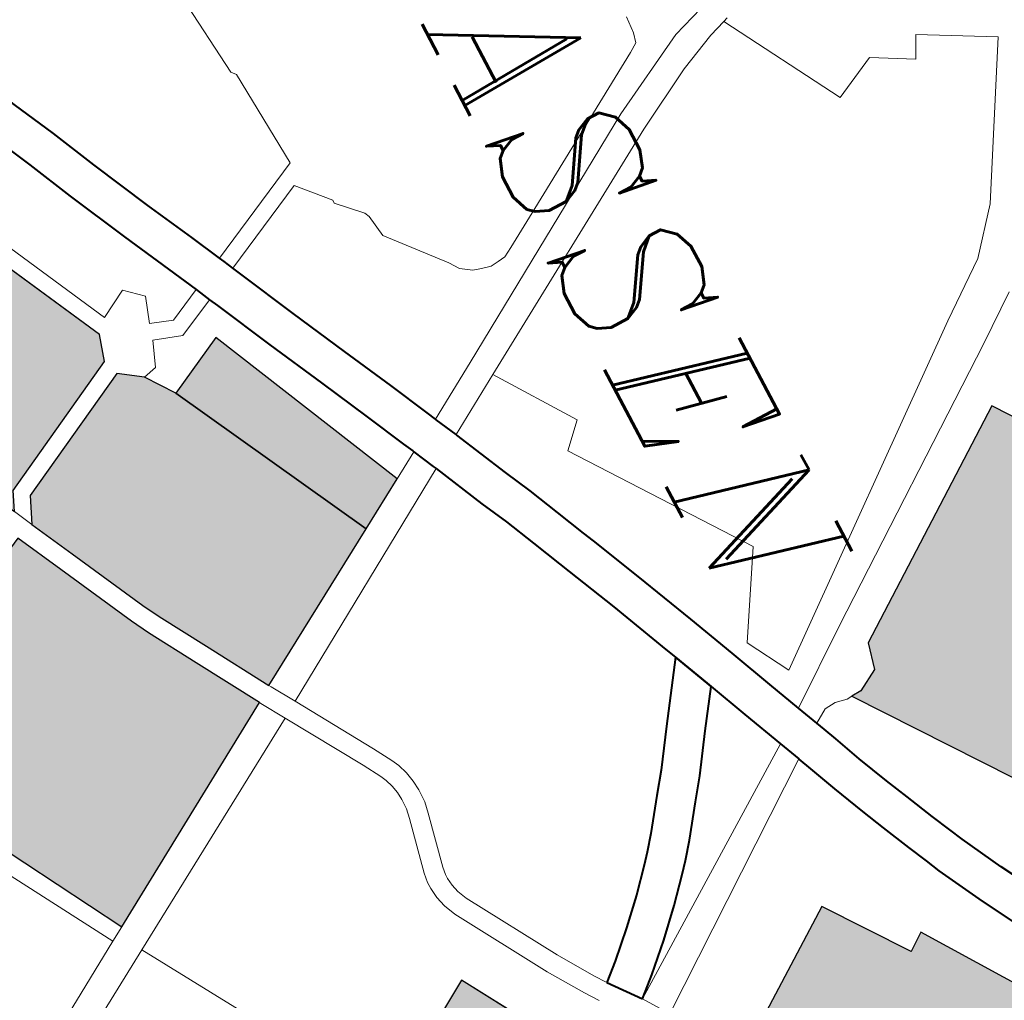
# Model space of a CAD drawing. Header units: metres. Extents: x 148691 to 149199, y 486355 to 486958.
# Tile 66 of 93: x 149149.46 to 149158.27, y 486517.09 to 486525.86. Entities that reach past the tile are written whole.
import ezdxf

# ---------------------------------------------------------------- set-up
doc = ezdxf.new("R2010")
doc.units = ezdxf.units.M
doc.header["$MEASUREMENT"] = 0
for name, color, linetype, lineweight in [('WVB-alg-onderhoek', 7, 'Continuous', 30), ('WVB-pen-brm-dik 018', 6, 'Continuous', 13), ('WVB-pen-dik 035', 1, 'Continuous', 40), ('WVB-raster-20%', 254, 'Continuous', 30), ('WVB-raster-60%', 253, 'Continuous', 30), ('WVB-tekst-dik 035', 1, 'Continuous', 40)]:
    doc.layers.add(name, color=color, linetype=linetype, lineweight=lineweight)
doc.styles.add('1 200   cursief   0.18', font='ITALICS.shx', dxfattribs={"height": 0.36})

# ---------------------------------------------------------------- blocks, each defined once
blk = doc.blocks.new('INZET')
at = {"layer": 'WVB-raster-20%'}
for points in [[(-0.070895, -0.044478), (-0.072562, -0.042032), (-0.071105, -0.040996), (-0.071333, -0.04068), (-0.067123, -0.037882), (-0.065438, -0.040257), (-0.066488, -0.041009), (-0.068403, -0.042358), (-0.068796, -0.041787), (-0.069867, -0.042535), (-0.069297, -0.043355), (-0.069554, -0.043536)], [(-0.073091, -0.050514), (-0.074404, -0.048349), (-0.072776, -0.047399), (-0.071659, -0.048965), (-0.071309, -0.049461)], [(-0.081072, -0.054836), (-0.081897, -0.05472), (-0.082554, -0.054423), (-0.083251, -0.05423), (-0.08365, -0.054217), (-0.083816, -0.054321), (-0.085104, -0.051677), (-0.084248, -0.051258), (-0.082839, -0.050571), (-0.082514, -0.0504), (-0.081645, -0.049895), (-0.080487, -0.049226), (-0.078086, -0.053276), (-0.080517, -0.054617)]]:
    blk.add_hatch(color=256, dxfattribs=at).paths.add_polyline_path(points)
at = {"layer": 'WVB-raster-20%', "extrusion": (0, 0, -1)}
for points in [[(0.085205, -0.051337), (0.084402, -0.050944), (0.082997, -0.050259), (0.082683, -0.050094), (0.081821, -0.049593), (0.080679, -0.048933), (0.082344, -0.046089), (0.086076, -0.047963), (0.086596, -0.048328), (0.086884, -0.048733), (0.085676, -0.051122)], [(0.092915, -0.055332), (0.09286, -0.055254), (0.092726, -0.055115), (0.092582, -0.054988), (0.092443, -0.054898), (0.092303, -0.054816), (0.091449, -0.054408), (0.089614, -0.053491), (0.086913, -0.052174), (0.085553, -0.051508), (0.085897, -0.051351), (0.087173, -0.048827), (0.087646, -0.048681), (0.091237, -0.050429), (0.091816, -0.05211)]]:
    blk.add_hatch(color=256, dxfattribs=at).paths.add_polyline_path(points)
at = {"layer": 'WVB-raster-60%', "extrusion": (0, 0, -1)}
blk.add_hatch(color=256, dxfattribs=at).paths.add_polyline_path([(0.075639, -0.0398), (0.072469, -0.037551), (0.072119, -0.038134), (0.067678, -0.035051), (0.067945, -0.034671), (0.068086, -0.034445), (0.068211, -0.034217), (0.068291, -0.034034), (0.068338, -0.033895), (0.068427, -0.033559), (0.068515, -0.033194), (0.068531, -0.033147), (0.068599, -0.033002), (0.068666, -0.032878), (0.068768, -0.032738), (0.069187, -0.032136), (0.069369, -0.031855), (0.069471, -0.031713), (0.069529, -0.031626), (0.069646, -0.031391), (0.069719, -0.031226), (0.069787, -0.031036), (0.069832, -0.030859), (0.069882, -0.030623), (0.069908, -0.030403), (0.069919, -0.030245), (0.069929, -0.030073), (0.069933, -0.030045), (0.069954, -0.029963), (0.070006, -0.029828), (0.07005, -0.029721), (0.070073, -0.02968), (0.07016, -0.029542), (0.070325, -0.029305), (0.070392, -0.029208), (0.070765, -0.028685), (0.070836, -0.028583), (0.07235, -0.02967), (0.071959, -0.030217), (0.0719, -0.030914), (0.073213, -0.031036), (0.079068, -0.03516), (0.076346, -0.039097), (0.075876, -0.039219), (0.075649, -0.039613)])
at = {"layer": 'WVB-raster-60%'}
blk.add_hatch(color=256, dxfattribs=at).paths.add_polyline_path([(-0.086076, -0.047963), (-0.086627, -0.046866), (-0.082876, -0.045181), (-0.082344, -0.046089)])
at = {"layer": 'WVB-pen-brm-dik 018'}
for p, q in [((-0.079068, -0.03516), (-0.073213, -0.031036)), ((-0.085575, -0.03326), (-0.084854, -0.031978)), ((-0.084854, -0.031978), (-0.085575, -0.03326)), ((-0.084854, -0.031978), (-0.082279, -0.0335)), ((-0.082279, -0.0335), (-0.084854, -0.031978)), ((-0.085188, -0.033466), (-0.085575, -0.03326)), ((-0.085575, -0.03326), (-0.085188, -0.033466)), ((-0.0856, -0.034187), (-0.085188, -0.033466)), ((-0.085188, -0.033466), (-0.0856, -0.034187)), ((-0.082279, -0.0335), (-0.081513, -0.03415)), ((-0.081513, -0.03415), (-0.082279, -0.0335)), ((-0.080118, -0.034765), (-0.080724, -0.033931)), ((-0.080724, -0.033931), (-0.080118, -0.034765)), ((-0.081513, -0.03415), (-0.080778, -0.035147)), ((-0.080778, -0.035147), (-0.081513, -0.03415)), ((-0.085214, -0.034986), (-0.0856, -0.034187)), ((-0.0856, -0.034187), (-0.085214, -0.034986)), ((-0.076861, -0.039403), (-0.080118, -0.034765)), ((-0.080118, -0.034765), (-0.076861, -0.039403)), ((-0.087385, -0.036189), (-0.085214, -0.034986)), ((-0.085214, -0.034986), (-0.087385, -0.036189)), ((-0.080778, -0.035147), (-0.076576, -0.040582)), ((-0.076576, -0.040582), (-0.080778, -0.035147)), ((-0.076346, -0.039097), (-0.079068, -0.03516)), ((-0.087413, -0.036106), (-0.087385, -0.036189)), ((-0.087385, -0.036189), (-0.087413, -0.036106)), ((-0.087582, -0.037057), (-0.087859, -0.03624)), ((-0.087859, -0.03624), (-0.087582, -0.037057)), ((-0.087275, -0.036512), (-0.087385, -0.036189)), ((-0.087385, -0.036189), (-0.087275, -0.036512)), ((-0.086967, -0.037215), (-0.087275, -0.036512)), ((-0.087275, -0.036512), (-0.086967, -0.037215)), ((-0.086782, -0.038589), (-0.087582, -0.037057)), ((-0.087582, -0.037057), (-0.086782, -0.038589)), ((-0.086351, -0.038356), (-0.086967, -0.037215)), ((-0.086967, -0.037215), (-0.086351, -0.038356)), ((-0.072469, -0.037551), (-0.075639, -0.0398)), ((-0.088271, -0.037694), (-0.087961, -0.037714)), ((-0.087961, -0.037714), (-0.088271, -0.037694)), ((-0.087961, -0.037714), (-0.087782, -0.037764)), ((-0.087782, -0.037764), (-0.087961, -0.037714)), ((-0.087782, -0.037764), (-0.087672, -0.037924)), ((-0.087672, -0.037924), (-0.087782, -0.037764)), ((-0.087672, -0.037924), (-0.086003, -0.040742)), ((-0.086003, -0.040742), (-0.087672, -0.037924)), ((-0.071333, -0.04068), (-0.067123, -0.037882)), ((-0.083727, -0.042791), (-0.086351, -0.038356)), ((-0.086351, -0.038356), (-0.083727, -0.042791)), ((-0.071694, -0.038863), (-0.070745, -0.038346)), ((-0.084107, -0.04305), (-0.086782, -0.038589)), ((-0.086782, -0.038589), (-0.084107, -0.04305)), ((-0.072457, -0.03925), (-0.071694, -0.038863)), ((-0.075876, -0.039219), (-0.076346, -0.039097)), ((-0.070403, -0.038957), (-0.071369, -0.039483)), ((-0.075649, -0.039613), (-0.075876, -0.039219)), ((-0.072708, -0.039367), (-0.072457, -0.03925)), ((-0.075895, -0.040742), (-0.076861, -0.039403)), ((-0.076861, -0.039403), (-0.075895, -0.040742)), ((-0.073063, -0.039532), (-0.072708, -0.039367)), ((-0.075639, -0.0398), (-0.075649, -0.039613)), ((-0.073584, -0.039764), (-0.073063, -0.039532)), ((-0.071369, -0.039483), (-0.072151, -0.039879)), ((-0.075634, -0.039901), (-0.075639, -0.0398)), ((-0.075639, -0.0398), (-0.075634, -0.039901)), ((-0.074009, -0.039957), (-0.073584, -0.039764)), ((-0.075679, -0.040114), (-0.075634, -0.039901)), ((-0.075634, -0.039901), (-0.075679, -0.040114)), ((-0.074587, -0.040205), (-0.074009, -0.039957)), ((-0.072151, -0.039879), (-0.072412, -0.040001)), ((-0.078829, -0.04011), (-0.081893, -0.042247)), ((-0.081893, -0.042247), (-0.078829, -0.04011)), ((-0.077361, -0.041011), (-0.078829, -0.04011)), ((-0.078829, -0.04011), (-0.077361, -0.041011)), ((-0.075664, -0.040326), (-0.075679, -0.040114)), ((-0.075679, -0.040114), (-0.075664, -0.040326)), ((-0.072412, -0.040001), (-0.072772, -0.040169)), ((-0.075503, -0.040578), (-0.075664, -0.040326)), ((-0.075664, -0.040326), (-0.075503, -0.040578)), ((-0.075098, -0.040413), (-0.074587, -0.040205)), ((-0.072772, -0.040169), (-0.073297, -0.040402)), ((-0.07535, -0.040514), (-0.075098, -0.040413)), ((-0.073297, -0.040402), (-0.073726, -0.040597)), ((-0.076576, -0.040582), (-0.077361, -0.041011)), ((-0.077361, -0.041011), (-0.076576, -0.040582)), ((-0.075895, -0.040742), (-0.075503, -0.040578)), ((-0.075503, -0.040578), (-0.07535, -0.040514)), ((-0.073726, -0.040597), (-0.074317, -0.040851)), ((-0.071105, -0.040996), (-0.071333, -0.04068)), ((-0.086003, -0.040742), (-0.085587, -0.041451)), ((-0.085587, -0.041451), (-0.086003, -0.040742)), ((-0.076509, -0.040999), (-0.075895, -0.040742)), ((-0.074317, -0.040851), (-0.074836, -0.041062)), ((-0.077276, -0.041315), (-0.076509, -0.040999)), ((-0.072562, -0.042032), (-0.071105, -0.040996)), ((-0.075091, -0.041164), (-0.075483, -0.041329)), ((-0.075085, -0.041162), (-0.075091, -0.041164)), ((-0.075091, -0.041164), (-0.072134, -0.045333)), ((-0.072134, -0.045333), (-0.075091, -0.041164)), ((-0.074836, -0.041062), (-0.075085, -0.041162)), ((-0.078203, -0.041706), (-0.077443, -0.041383)), ((-0.077443, -0.041383), (-0.077276, -0.041315)), ((-0.075483, -0.041329), (-0.076241, -0.041646)), ((-0.072599, -0.045642), (-0.075483, -0.041329)), ((-0.075483, -0.041329), (-0.072599, -0.045642)), ((-0.085587, -0.041451), (-0.085489, -0.041618)), ((-0.085489, -0.041618), (-0.085587, -0.041451)), ((-0.085489, -0.041618), (-0.085469, -0.041766)), ((-0.085469, -0.041766), (-0.085489, -0.041618)), ((-0.07932, -0.042179), (-0.078203, -0.041706)), ((-0.076241, -0.041646), (-0.076969, -0.041945)), ((-0.085459, -0.041914), (-0.085499, -0.042091)), ((-0.085499, -0.042091), (-0.085459, -0.041914)), ((-0.085469, -0.041766), (-0.085459, -0.041914)), ((-0.085459, -0.041914), (-0.085469, -0.041766)), ((-0.082305, -0.041835), (-0.083727, -0.042791)), ((-0.083727, -0.042791), (-0.082305, -0.041835)), ((-0.081893, -0.042247), (-0.082305, -0.041835)), ((-0.082305, -0.041835), (-0.081893, -0.042247)), ((-0.085499, -0.042091), (-0.085548, -0.042239)), ((-0.085548, -0.042239), (-0.085499, -0.042091)), ((-0.076969, -0.041945), (-0.076315, -0.04241)), ((-0.070895, -0.044478), (-0.072562, -0.042032)), ((-0.085548, -0.042239), (-0.085686, -0.042436)), ((-0.085686, -0.042436), (-0.085548, -0.042239)), ((-0.080252, -0.04259), (-0.07932, -0.042179)), ((-0.077728, -0.042265), (-0.07793, -0.042351)), ((-0.076715, -0.042984), (-0.077728, -0.042265)), ((-0.085686, -0.042436), (-0.085863, -0.042555)), ((-0.085863, -0.042555), (-0.085686, -0.042436)), ((-0.07793, -0.042351), (-0.079042, -0.042822)), ((-0.076315, -0.04241), (-0.075649, -0.042867)), ((-0.085863, -0.042555), (-0.086848, -0.043373)), ((-0.086848, -0.043373), (-0.085863, -0.042555)), ((-0.08046, -0.042682), (-0.080252, -0.04259)), ((-0.083727, -0.042791), (-0.083084, -0.043878)), ((-0.083084, -0.043878), (-0.083727, -0.042791)), ((-0.081002, -0.042921), (-0.08046, -0.042682)), ((-0.081574, -0.043173), (-0.081002, -0.042921)), ((-0.079042, -0.042822), (-0.07997, -0.04323)), ((-0.075649, -0.042867), (-0.075274, -0.043154)), ((-0.083502, -0.044074), (-0.084107, -0.04305)), ((-0.084107, -0.04305), (-0.083502, -0.044074)), ((-0.07606, -0.043434), (-0.076715, -0.042984)), ((-0.075274, -0.043154), (-0.074715, -0.043572)), ((-0.08207, -0.043412), (-0.081574, -0.043173)), ((-0.080177, -0.043322), (-0.080719, -0.043561)), ((-0.07997, -0.04323), (-0.080177, -0.043322)), ((-0.087351, -0.043471), (-0.087765, -0.043875)), ((-0.087765, -0.043875), (-0.087351, -0.043471)), ((-0.087262, -0.043432), (-0.087351, -0.043471)), ((-0.087351, -0.043471), (-0.087262, -0.043432)), ((-0.086848, -0.043373), (-0.087262, -0.043432)), ((-0.087262, -0.043432), (-0.086848, -0.043373)), ((-0.083066, -0.043869), (-0.08207, -0.043412)), ((-0.075696, -0.043712), (-0.07606, -0.043434)), ((-0.080719, -0.043561), (-0.081281, -0.043809)), ((-0.074715, -0.043572), (-0.074428, -0.043803)), ((-0.081281, -0.043809), (-0.081772, -0.044045)), ((-0.075145, -0.044125), (-0.075696, -0.043712)), ((-0.074428, -0.043803), (-0.074234, -0.043972)), ((-0.087824, -0.043865), (-0.088376, -0.04436)), ((-0.088376, -0.04436), (-0.087824, -0.043865)), ((-0.087765, -0.043875), (-0.087824, -0.043865)), ((-0.087824, -0.043865), (-0.087765, -0.043875)), ((-0.083485, -0.044066), (-0.083084, -0.043878)), ((-0.083084, -0.043878), (-0.083066, -0.043869)), ((-0.074234, -0.043972), (-0.073808, -0.044358)), ((-0.084406, -0.044501), (-0.08367, -0.044153)), ((-0.08367, -0.044153), (-0.083502, -0.044074)), ((-0.083502, -0.044074), (-0.083485, -0.044066)), ((-0.081772, -0.044045), (-0.082711, -0.044476)), ((-0.074878, -0.044339), (-0.075145, -0.044125)), ((-0.090614, -0.044345), (-0.090703, -0.044414)), ((-0.090703, -0.044414), (-0.090614, -0.044345)), ((-0.088771, -0.04423), (-0.090614, -0.044345)), ((-0.090614, -0.044345), (-0.088771, -0.04423)), ((-0.087851, -0.046147), (-0.088771, -0.04423)), ((-0.088771, -0.04423), (-0.087851, -0.046147)), ((-0.088376, -0.04436), (-0.08758, -0.046018)), ((-0.08758, -0.046018), (-0.088376, -0.04436)), ((-0.074699, -0.044496), (-0.074878, -0.044339)), ((-0.073808, -0.044358), (-0.07335, -0.044811)), ((-0.090703, -0.044414), (-0.093087, -0.044631)), ((-0.093087, -0.044631), (-0.090703, -0.044414)), ((-0.085332, -0.044945), (-0.084406, -0.044501)), ((-0.082771, -0.044504), (-0.083164, -0.044689)), ((-0.082711, -0.044476), (-0.082771, -0.044504)), ((-0.082711, -0.044476), (-0.080206, -0.048649)), ((-0.080206, -0.048649), (-0.082711, -0.044476)), ((-0.07429, -0.044867), (-0.074699, -0.044496)), ((-0.083187, -0.044699), (-0.083371, -0.044786)), ((-0.083164, -0.044689), (-0.083187, -0.044699)), ((-0.082876, -0.045181), (-0.083164, -0.044689)), ((-0.083164, -0.044689), (-0.082876, -0.045181)), ((-0.083371, -0.044786), (-0.084105, -0.045133)), ((-0.073853, -0.045299), (-0.07429, -0.044867)), ((-0.07335, -0.044811), (-0.072903, -0.045291)), ((-0.086359, -0.045442), (-0.085332, -0.044945)), ((-0.086627, -0.046866), (-0.082876, -0.045181)), ((-0.084105, -0.045133), (-0.085028, -0.045576)), ((-0.082876, -0.045181), (-0.082344, -0.046089)), ((-0.087419, -0.045941), (-0.086359, -0.045442)), ((-0.073424, -0.045759), (-0.073853, -0.045299)), ((-0.072903, -0.045291), (-0.072599, -0.045642)), ((-0.072599, -0.045642), (-0.072134, -0.045333)), ((-0.072134, -0.045333), (-0.072599, -0.045642)), ((-0.085028, -0.045576), (-0.086058, -0.046074)), ((-0.073156, -0.046068), (-0.073424, -0.045759)), ((-0.072599, -0.045642), (-0.073156, -0.046068)), ((-0.08758, -0.046018), (-0.087419, -0.045941)), ((-0.088407, -0.046411), (-0.087851, -0.046147)), ((-0.087851, -0.046147), (-0.087759, -0.046103)), ((-0.087759, -0.046103), (-0.08758, -0.046018)), ((-0.086058, -0.046074), (-0.087119, -0.046574)), ((-0.082344, -0.046089), (-0.080679, -0.048933)), ((-0.073371, -0.046219), (-0.073156, -0.046068)), ((-0.073156, -0.046068), (-0.073371, -0.046219)), ((-0.074005, -0.046624), (-0.073371, -0.046219)), ((-0.073371, -0.046219), (-0.074005, -0.046624)), ((-0.089284, -0.046839), (-0.088407, -0.046411)), ((-0.072934, -0.04634), (-0.073176, -0.04651)), ((-0.073176, -0.04651), (-0.072934, -0.04634)), ((-0.087277, -0.046649), (-0.087458, -0.046735)), ((-0.087119, -0.046574), (-0.087277, -0.046649)), ((-0.087277, -0.046649), (-0.08693, -0.047371)), ((-0.08693, -0.047371), (-0.087277, -0.046649)), ((-0.075663, -0.04759), (-0.074005, -0.046624)), ((-0.074005, -0.046624), (-0.075663, -0.04759)), ((-0.073176, -0.04651), (-0.073822, -0.046923)), ((-0.073822, -0.046923), (-0.073176, -0.04651)), ((-0.090378, -0.047357), (-0.089284, -0.046839)), ((-0.087548, -0.046778), (-0.088104, -0.047042)), ((-0.087458, -0.046735), (-0.087548, -0.046778)), ((-0.087255, -0.047388), (-0.087548, -0.046778)), ((-0.087548, -0.046778), (-0.087255, -0.047388)), ((-0.086076, -0.047963), (-0.086627, -0.046866)), ((-0.073822, -0.046923), (-0.075507, -0.047904)), ((-0.075507, -0.047904), (-0.073822, -0.046923)), ((-0.088104, -0.047042), (-0.088981, -0.04747)), ((-0.091208, -0.047731), (-0.090378, -0.047357)), ((-0.08693, -0.047371), (-0.087113, -0.047887)), ((-0.087113, -0.047887), (-0.08693, -0.047371)), ((-0.088981, -0.04747), (-0.090079, -0.04799)), ((-0.087401, -0.047799), (-0.087255, -0.047388)), ((-0.087255, -0.047388), (-0.087401, -0.047799)), ((-0.078464, -0.047614), (-0.078325, -0.047547)), ((-0.078325, -0.047547), (-0.078464, -0.047614)), ((-0.078325, -0.047547), (-0.078147, -0.047486)), ((-0.078147, -0.047486), (-0.078325, -0.047547)), ((-0.078147, -0.047486), (-0.077959, -0.047449)), ((-0.077959, -0.047449), (-0.078147, -0.047486)), ((-0.077959, -0.047449), (-0.077773, -0.047431)), ((-0.077773, -0.047431), (-0.077959, -0.047449)), ((-0.077773, -0.047431), (-0.077536, -0.047437)), ((-0.077536, -0.047437), (-0.077773, -0.047431)), ((-0.077536, -0.047437), (-0.077325, -0.047479)), ((-0.077325, -0.047479), (-0.077536, -0.047437)), ((-0.077325, -0.047479), (-0.076351, -0.047699)), ((-0.076351, -0.047699), (-0.077325, -0.047479)), ((-0.074404, -0.048349), (-0.072776, -0.047399)), ((-0.091999, -0.04811), (-0.091208, -0.047731)), ((-0.088155, -0.047947), (-0.087871, -0.047634)), ((-0.087871, -0.047634), (-0.088155, -0.047947)), ((-0.087871, -0.047634), (-0.087401, -0.047799)), ((-0.087401, -0.047799), (-0.087871, -0.047634)), ((-0.078802, -0.047804), (-0.078464, -0.047614)), ((-0.078464, -0.047614), (-0.078802, -0.047804)), ((-0.076351, -0.047699), (-0.076211, -0.047718)), ((-0.076211, -0.047718), (-0.076351, -0.047699)), ((-0.076211, -0.047718), (-0.076129, -0.047718)), ((-0.076129, -0.047718), (-0.076211, -0.047718)), ((-0.076129, -0.047718), (-0.075985, -0.047704)), ((-0.075985, -0.047704), (-0.076129, -0.047718)), ((-0.075985, -0.047704), (-0.075837, -0.047663)), ((-0.075837, -0.047663), (-0.075985, -0.047704)), ((-0.075837, -0.047663), (-0.075663, -0.04759)), ((-0.075663, -0.04759), (-0.075837, -0.047663)), ((-0.087113, -0.047887), (-0.086658, -0.048073)), ((-0.086658, -0.048073), (-0.087113, -0.047887)), ((-0.080206, -0.048649), (-0.078802, -0.047804)), ((-0.078802, -0.047804), (-0.080206, -0.048649)), ((-0.078192, -0.047872), (-0.078302, -0.047924)), ((-0.078302, -0.047924), (-0.078192, -0.047872)), ((-0.078056, -0.047825), (-0.078192, -0.047872)), ((-0.078192, -0.047872), (-0.078056, -0.047825)), ((-0.077909, -0.047796), (-0.078056, -0.047825)), ((-0.078056, -0.047825), (-0.077909, -0.047796)), ((-0.07776, -0.047782), (-0.077909, -0.047796)), ((-0.077909, -0.047796), (-0.07776, -0.047782)), ((-0.077575, -0.047787), (-0.07776, -0.047782)), ((-0.07776, -0.047782), (-0.077575, -0.047787)), ((-0.077397, -0.047821), (-0.077575, -0.047787)), ((-0.077575, -0.047787), (-0.077397, -0.047821)), ((-0.076413, -0.048044), (-0.077397, -0.047821)), ((-0.077397, -0.047821), (-0.076413, -0.048044)), ((-0.075507, -0.047904), (-0.075722, -0.047994)), ((-0.075722, -0.047994), (-0.075507, -0.047904)), ((-0.090079, -0.04799), (-0.090913, -0.048366)), ((-0.087873, -0.048458), (-0.088155, -0.047947)), ((-0.088155, -0.047947), (-0.087873, -0.048458)), ((-0.086658, -0.048073), (-0.086596, -0.048328)), ((-0.086596, -0.048328), (-0.086658, -0.048073)), ((-0.086596, -0.048328), (-0.086076, -0.047963)), ((-0.078302, -0.047924), (-0.078626, -0.048107)), ((-0.078626, -0.048107), (-0.078302, -0.047924)), ((-0.076235, -0.048068), (-0.076413, -0.048044)), ((-0.076413, -0.048044), (-0.076235, -0.048068)), ((-0.076112, -0.048068), (-0.076235, -0.048068)), ((-0.076235, -0.048068), (-0.076112, -0.048068)), ((-0.07592, -0.04805), (-0.076112, -0.048068)), ((-0.076112, -0.048068), (-0.07592, -0.04805)), ((-0.075722, -0.047994), (-0.07592, -0.04805)), ((-0.07592, -0.04805), (-0.075722, -0.047994)), ((-0.078626, -0.048107), (-0.080025, -0.048949)), ((-0.080025, -0.048949), (-0.078626, -0.048107)), ((-0.090913, -0.048366), (-0.091701, -0.048744)), ((-0.086884, -0.048733), (-0.086596, -0.048328)), ((-0.073091, -0.050514), (-0.074404, -0.048349)), ((-0.09148, -0.050214), (-0.087873, -0.048458)), ((-0.087873, -0.048458), (-0.09148, -0.050214)), ((-0.091237, -0.050429), (-0.087646, -0.048681)), ((-0.087646, -0.048681), (-0.087173, -0.048827)), ((-0.085676, -0.051122), (-0.086884, -0.048733)), ((-0.080636, -0.048908), (-0.080206, -0.048649)), ((-0.080206, -0.048649), (-0.080636, -0.048908)), ((-0.087173, -0.048827), (-0.085897, -0.051351)), ((-0.080679, -0.048933), (-0.081821, -0.049593)), ((-0.080679, -0.048933), (-0.080636, -0.048908)), ((-0.080636, -0.048908), (-0.080679, -0.048933)), ((-0.080025, -0.048949), (-0.080459, -0.04921)), ((-0.080459, -0.04921), (-0.080025, -0.048949)), ((-0.080025, -0.048949), (-0.077555, -0.05315)), ((-0.077555, -0.05315), (-0.080025, -0.048949)), ((-0.081645, -0.049895), (-0.080487, -0.049226)), ((-0.080459, -0.04921), (-0.080487, -0.049226)), ((-0.080487, -0.049226), (-0.080459, -0.04921)), ((-0.080487, -0.049226), (-0.078086, -0.053276)), ((-0.081821, -0.049593), (-0.082683, -0.050094)), ((-0.082514, -0.0504), (-0.081645, -0.049895)), ((-0.082683, -0.050094), (-0.082997, -0.050259)), ((-0.082997, -0.050259), (-0.084402, -0.050944)), ((-0.082839, -0.050571), (-0.082514, -0.0504)), ((-0.077555, -0.05315), (-0.073091, -0.050514)), ((-0.073091, -0.050514), (-0.077555, -0.05315)), ((-0.084248, -0.051258), (-0.082839, -0.050571)), ((-0.084402, -0.050944), (-0.085205, -0.051337)), ((-0.085205, -0.051337), (-0.085676, -0.051122)), ((-0.085553, -0.051508), (-0.085205, -0.051337)), ((-0.085205, -0.051337), (-0.085553, -0.051508)), ((-0.085104, -0.051677), (-0.084248, -0.051258)), ((-0.076096, -0.05563), (-0.077555, -0.05315)), ((-0.077555, -0.05315), (-0.076096, -0.05563)), ((-0.078086, -0.053276), (-0.080517, -0.054617)), ((-0.078086, -0.053276), (-0.077932, -0.053536)), ((-0.077932, -0.053536), (-0.078086, -0.053276)), ((-0.077932, -0.053536), (-0.080337, -0.054901)), ((-0.080337, -0.054901), (-0.077932, -0.053536)), ((-0.076537, -0.055889), (-0.077932, -0.053536)), ((-0.077932, -0.053536), (-0.076537, -0.055889))]:
    blk.add_line(p, q, dxfattribs=at)
at = {"layer": 'WVB-pen-dik 035', "flags": 128}
for points in [[(-0.067091, -0.035885), (-0.067533, -0.036217), (-0.067869, -0.036466), (-0.068612, -0.037006), (-0.068786, -0.037126), (-0.06904, -0.037292), (-0.069545, -0.037618), (-0.070358, -0.038123), (-0.070745, -0.038346), (-0.071694, -0.038863), (-0.072457, -0.03925), (-0.072708, -0.039367), (-0.073063, -0.039532), (-0.073584, -0.039764), (-0.074009, -0.039957), (-0.074587, -0.040205), (-0.075098, -0.040413), (-0.07535, -0.040514), (-0.075503, -0.040578)], [(-0.075091, -0.041164), (-0.075085, -0.041162), (-0.074836, -0.041062), (-0.074317, -0.040851), (-0.073726, -0.040597), (-0.073297, -0.040402), (-0.072772, -0.040169), (-0.072412, -0.040001), (-0.072151, -0.039879), (-0.071369, -0.039483), (-0.070403, -0.038957), (-0.069998, -0.038724), (-0.06917, -0.038209), (-0.068659, -0.037879), (-0.068395, -0.037707), (-0.068207, -0.037577), (-0.067454, -0.03703), (-0.067115, -0.036778), (-0.066684, -0.036455)], [(-0.075503, -0.040578), (-0.075895, -0.040742)], [(-0.075895, -0.040742), (-0.076509, -0.040999), (-0.077276, -0.041315), (-0.077443, -0.041383), (-0.078203, -0.041706), (-0.07932, -0.042179), (-0.080252, -0.04259), (-0.08046, -0.042682), (-0.081002, -0.042921), (-0.081574, -0.043173), (-0.08207, -0.043412), (-0.083066, -0.043869), (-0.083084, -0.043878)], [(-0.075483, -0.041329), (-0.075091, -0.041164)], [(-0.076969, -0.041945), (-0.076241, -0.041646), (-0.075483, -0.041329)], [(-0.076969, -0.041945), (-0.07701, -0.041962), (-0.077173, -0.042029), (-0.077728, -0.042265)], [(-0.077728, -0.042265), (-0.077173, -0.042029), (-0.07701, -0.041962), (-0.076969, -0.041945)], [(-0.072599, -0.045642), (-0.072903, -0.045291), (-0.07335, -0.044811), (-0.073808, -0.044358), (-0.074234, -0.043972), (-0.074428, -0.043803), (-0.074715, -0.043572), (-0.075274, -0.043154), (-0.075649, -0.042867), (-0.076315, -0.04241), (-0.076969, -0.041945)], [(-0.082711, -0.044476), (-0.081772, -0.044045), (-0.081281, -0.043809), (-0.080719, -0.043561), (-0.080177, -0.043322), (-0.07997, -0.04323), (-0.079042, -0.042822), (-0.07793, -0.042351), (-0.077728, -0.042265)], [(-0.077728, -0.042265), (-0.076715, -0.042984), (-0.07606, -0.043434), (-0.075696, -0.043712), (-0.075145, -0.044125), (-0.074878, -0.044339), (-0.074699, -0.044496), (-0.07429, -0.044867), (-0.073853, -0.045299), (-0.073424, -0.045759), (-0.073156, -0.046068)], [(-0.083084, -0.043878), (-0.083485, -0.044066), (-0.083502, -0.044074)], [(-0.083502, -0.044074), (-0.08367, -0.044153), (-0.084406, -0.044501), (-0.085332, -0.044945), (-0.086359, -0.045442), (-0.087419, -0.045941), (-0.08758, -0.046018)], [(-0.083164, -0.044689), (-0.082771, -0.044504), (-0.082711, -0.044476)], [(-0.087277, -0.046649), (-0.087119, -0.046574), (-0.086058, -0.046074), (-0.085028, -0.045576), (-0.084105, -0.045133), (-0.083371, -0.044786), (-0.083187, -0.044699), (-0.083164, -0.044689)], [(-0.073156, -0.046068), (-0.072599, -0.045642)], [(-0.087851, -0.046147), (-0.088407, -0.046411), (-0.089284, -0.046839), (-0.090378, -0.047357)], [(-0.08758, -0.046018), (-0.087759, -0.046103), (-0.087851, -0.046147)], [(-0.087548, -0.046778), (-0.087458, -0.046735), (-0.087277, -0.046649)], [(-0.090079, -0.04799), (-0.088981, -0.04747), (-0.088104, -0.047042), (-0.087548, -0.046778)], [(-0.090378, -0.047357), (-0.091208, -0.047731), (-0.091999, -0.04811), (-0.092148, -0.048179)], [(-0.091855, -0.048815), (-0.091701, -0.048744), (-0.090913, -0.048366), (-0.090079, -0.04799)]]:
    blk.add_lwpolyline(points, dxfattribs=at)
at = {"layer": 'WVB-raster-20%', "flags": 128}
for points in [[(-0.065438, -0.040257), (-0.067123, -0.037882), (-0.071333, -0.04068), (-0.071105, -0.040996), (-0.072562, -0.042032), (-0.070895, -0.044478), (-0.069554, -0.043536), (-0.069297, -0.043355), (-0.069867, -0.042535), (-0.068796, -0.041787), (-0.068403, -0.042358), (-0.066488, -0.041009)], [(-0.085205, -0.051337), (-0.084402, -0.050944), (-0.082997, -0.050259), (-0.082683, -0.050094), (-0.081821, -0.049593), (-0.080679, -0.048933), (-0.082344, -0.046089), (-0.086076, -0.047963), (-0.086596, -0.048328), (-0.086884, -0.048733), (-0.085676, -0.051122)], [(-0.071309, -0.049461), (-0.071659, -0.048965), (-0.072776, -0.047399), (-0.074404, -0.048349), (-0.073091, -0.050514)], [(-0.085553, -0.051508), (-0.085897, -0.051351), (-0.087173, -0.048827), (-0.087646, -0.048681), (-0.091237, -0.050429), (-0.091816, -0.05211), (-0.092915, -0.055332), (-0.09286, -0.055254), (-0.092726, -0.055115), (-0.092582, -0.054988), (-0.092443, -0.054898), (-0.092303, -0.054816), (-0.091449, -0.054408), (-0.089614, -0.053491), (-0.086913, -0.052174)], [(-0.078086, -0.053276), (-0.080487, -0.049226), (-0.081645, -0.049895), (-0.082514, -0.0504), (-0.082839, -0.050571), (-0.084248, -0.051258), (-0.085104, -0.051677), (-0.083816, -0.054321), (-0.08365, -0.054217), (-0.083251, -0.05423), (-0.082554, -0.054423), (-0.081897, -0.05472), (-0.081072, -0.054836), (-0.080517, -0.054617)]]:
    blk.add_lwpolyline(points, close=True, dxfattribs=at)
at = {"layer": 'WVB-raster-60%', "flags": 128}
blk.add_lwpolyline([(-0.073213, -0.031036), (-0.079068, -0.03516), (-0.076346, -0.039097), (-0.075876, -0.039219), (-0.075649, -0.039613), (-0.075639, -0.0398), (-0.072469, -0.037551)], dxfattribs=at)
blk.add_lwpolyline([(-0.086076, -0.047963), (-0.082344, -0.046089), (-0.082876, -0.045181), (-0.086627, -0.046866)], close=True, dxfattribs=at)
at = {"layer": 'WVB-tekst-dik 035', "style": '1 200   cursief   0.18'}
blk.add_text('NOORDERPLASSEN', height=0.0024, dxfattribs=at).set_placement((-0.110845, -0.040988))

msp = doc.modelspace()

# ---------------------------------------------------------------- linework, layer by layer
at = {"layer": 'WVB-alg-onderhoek', "lineweight": 40, "ltscale": 500}
msp.add_3dface([(148700.4878, 486813.0287), (148938.2606, 486361.8479), (149192.1604, 486495.6534), (148954.3876, 486946.8342)], dxfattribs=at)

# ---------------------------------------------------------------- block references
at = {"layer": 'WVB-raster-60%', "xscale": 500, "yscale": 500, "zscale": 500, "rotation": 297.8247840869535}
msp.add_blockref('INZET', (149192.1604, 486495.6534), dxfattribs=at)

doc.saveas('drawing.dxf')
